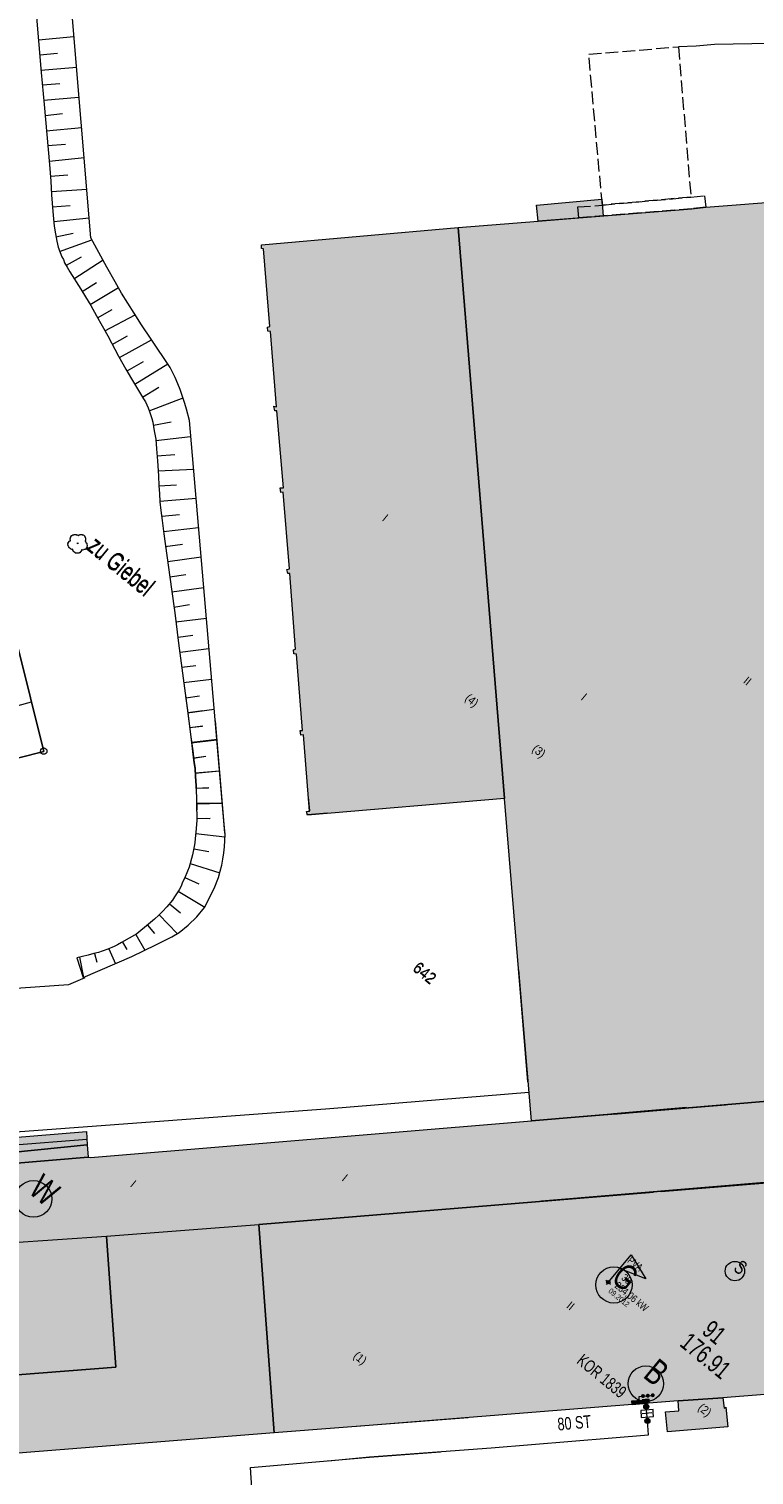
# Model space of a CAD drawing. Header units: metres. Extents: x -740 to 758, y -633 to 854.
# Tile 145 of 256: x -404 to -332, y -38 to 105. Entities that reach past the tile are written whole.
import ezdxf

# ---------------------------------------------------------------- set-up
doc = ezdxf.new("R2010")
doc.units = ezdxf.units.M
doc.header["$MEASUREMENT"] = 0
doc.linetypes.add('1248_416', pattern=[1.664, 1.248, -0.416])
for name, color, linetype in [('Gas.LOVION', 7, 'Continuous'), ('Gis.LOVION', 7, 'Continuous'), ('Grundkarte.LOVION', 7, 'Continuous'), ('Grundkarte_Text.LOVION', 7, 'Continuous'), ('Strom.LOVION', 7, 'Continuous'), ('Wasser.LOVION', 7, 'Continuous')]:
    doc.layers.add(name, color=color, linetype=linetype)
doc.styles.add('ERSTELLTER_STIL_1', font='arial.ttf')

msp = doc.modelspace()

# ---------------------------------------------------------------- hatches: boundary and pattern name
at = {"layer": 'Gas.LOVION', "linetype": 'Continuous', "lineweight": 18}
for points in [[(-343.17, -30.24), (-343.16, -30.22), (-343.15, -30.2), (-343.14, -30.18), (-343.13, -30.15), (-343.13, -30.13), (-343.13, -30.1), (-343.13, -30.08), (-343.14, -30.06), (-343.15, -30.03), (-343.16, -30.01), (-343.17, -29.99), (-343.19, -29.98), (-343.21, -29.96), (-343.23, -29.95), (-343.25, -29.94), (-343.28, -29.93), (-343.3, -29.93), (-343.32, -29.92), (-343.35, -29.93), (-343.37, -29.93), (-343.39, -29.94), (-343.42, -29.95), (-343.44, -29.96), (-343.45, -29.98), (-343.47, -29.99), (-343.48, -30.01), (-343.5, -30.04), (-343.51, -30.06), (-343.51, -30.08), (-343.51, -30.11), (-343.51, -30.13), (-343.51, -30.15), (-343.5, -30.18), (-343.5, -30.2), (-343.48, -30.22), (-343.47, -30.24), (-343.45, -30.26), (-343.43, -30.27), (-343.41, -30.29), (-343.39, -30.3), (-343.37, -30.3), (-343.35, -30.31), (-343.32, -30.31), (-343.3, -30.31), (-343.27, -30.3), (-343.25, -30.29), (-343.23, -30.28), (-343.21, -30.27), (-343.19, -30.26)], [(-342.7, -30.21), (-342.69, -30.19), (-342.68, -30.16), (-342.67, -30.14), (-342.66, -30.12), (-342.66, -30.09), (-342.66, -30.07), (-342.66, -30.05), (-342.67, -30.02), (-342.68, -30), (-342.69, -29.98), (-342.7, -29.96), (-342.72, -29.94), (-342.74, -29.93), (-342.76, -29.91), (-342.78, -29.9), (-342.81, -29.9), (-342.83, -29.89), (-342.85, -29.89), (-342.88, -29.89), (-342.9, -29.9), (-342.92, -29.9), (-342.95, -29.91), (-342.97, -29.93), (-342.99, -29.94), (-343, -29.96), (-343.02, -29.98), (-343.03, -30), (-343.04, -30.02), (-343.04, -30.05), (-343.05, -30.07), (-343.05, -30.1), (-343.04, -30.12), (-343.04, -30.14), (-343.03, -30.17), (-343.02, -30.19), (-343, -30.21), (-342.98, -30.22), (-342.97, -30.24), (-342.95, -30.25), (-342.92, -30.26), (-342.9, -30.27), (-342.88, -30.27), (-342.85, -30.28), (-342.83, -30.27), (-342.8, -30.27), (-342.78, -30.26), (-342.76, -30.25), (-342.74, -30.24), (-342.72, -30.22)], [(-342.22, -30.16), (-342.2, -30.14), (-342.19, -30.12), (-342.18, -30.1), (-342.18, -30.07), (-342.17, -30.05), (-342.17, -30.03), (-342.18, -30), (-342.18, -29.98), (-342.19, -29.96), (-342.2, -29.93), (-342.22, -29.92), (-342.23, -29.9), (-342.25, -29.88), (-342.27, -29.87), (-342.29, -29.86), (-342.32, -29.85), (-342.34, -29.85), (-342.37, -29.85), (-342.39, -29.85), (-342.41, -29.85), (-342.44, -29.86), (-342.46, -29.87), (-342.48, -29.88), (-342.5, -29.9), (-342.51, -29.92), (-342.53, -29.94), (-342.54, -29.96), (-342.55, -29.98), (-342.55, -30), (-342.56, -30.03), (-342.56, -30.05), (-342.55, -30.07), (-342.55, -30.1), (-342.54, -30.12), (-342.53, -30.14), (-342.51, -30.16), (-342.5, -30.18), (-342.48, -30.19), (-342.46, -30.21), (-342.44, -30.22), (-342.41, -30.22), (-342.39, -30.23), (-342.36, -30.23), (-342.34, -30.23), (-342.32, -30.22), (-342.29, -30.22), (-342.27, -30.21), (-342.25, -30.19), (-342.23, -30.18)], [(-344.4, -30.97), (-342.91, -30.86), (-342.94, -30.48), (-344.44, -30.59)], [(-342.8, -31.32), (-342.78, -31.3), (-342.77, -31.27), (-342.76, -31.24), (-342.75, -31.21), (-342.75, -31.18), (-342.75, -31.15), (-342.75, -31.12), (-342.76, -31.08), (-342.77, -31.06), (-342.79, -31.03), (-342.8, -31), (-342.83, -30.98), (-342.85, -30.96), (-342.88, -30.94), (-342.9, -30.93), (-342.93, -30.92), (-342.97, -30.91), (-343, -30.91), (-343.03, -30.91), (-343.06, -30.92), (-343.09, -30.93), (-343.12, -30.94), (-343.14, -30.96), (-343.17, -30.98), (-343.19, -31), (-343.21, -31.03), (-343.22, -31.06), (-343.23, -31.09), (-343.24, -31.12), (-343.25, -31.15), (-343.25, -31.18), (-343.24, -31.21), (-343.23, -31.24), (-343.22, -31.27), (-343.21, -31.3), (-343.19, -31.32), (-343.17, -31.35), (-343.14, -31.37), (-343.12, -31.38), (-343.09, -31.4), (-343.06, -31.41), (-343.03, -31.41), (-343, -31.41), (-342.96, -31.41), (-342.93, -31.41), (-342.9, -31.4), (-342.87, -31.38), (-342.85, -31.37), (-342.82, -31.34)], [(-342.9, -31.24), (-342.89, -31.23), (-342.88, -31.22), (-342.87, -31.2), (-342.87, -31.19), (-342.87, -31.17), (-342.87, -31.16), (-342.87, -31.14), (-342.87, -31.13), (-342.88, -31.11), (-342.89, -31.1), (-342.9, -31.08), (-342.91, -31.07), (-342.92, -31.06), (-342.93, -31.05), (-342.95, -31.05), (-342.96, -31.04), (-342.98, -31.04), (-342.99, -31.04), (-343.01, -31.04), (-343.03, -31.04), (-343.04, -31.05), (-343.05, -31.05), (-343.07, -31.06), (-343.08, -31.07), (-343.09, -31.08), (-343.1, -31.1), (-343.11, -31.11), (-343.11, -31.13), (-343.12, -31.14), (-343.12, -31.16), (-343.12, -31.17), (-343.12, -31.19), (-343.11, -31.2), (-343.11, -31.22), (-343.1, -31.23), (-343.09, -31.24), (-343.08, -31.26), (-343.07, -31.27), (-343.05, -31.27), (-343.04, -31.28), (-343.02, -31.29), (-343.01, -31.29), (-342.99, -31.29), (-342.98, -31.29), (-342.96, -31.29), (-342.95, -31.28), (-342.93, -31.27), (-342.92, -31.27), (-342.91, -31.26)], [(-342.69, -32.73), (-342.67, -32.7), (-342.66, -32.68), (-342.65, -32.65), (-342.64, -32.62), (-342.64, -32.58), (-342.64, -32.55), (-342.64, -32.52), (-342.65, -32.49), (-342.66, -32.46), (-342.68, -32.43), (-342.69, -32.41), (-342.72, -32.39), (-342.74, -32.37), (-342.77, -32.35), (-342.79, -32.34), (-342.82, -32.33), (-342.86, -32.32), (-342.89, -32.32), (-342.92, -32.32), (-342.95, -32.33), (-342.98, -32.34), (-343.01, -32.35), (-343.03, -32.37), (-343.06, -32.39), (-343.08, -32.41), (-343.1, -32.44), (-343.11, -32.46), (-343.12, -32.49), (-343.13, -32.52), (-343.14, -32.55), (-343.14, -32.59), (-343.13, -32.62), (-343.12, -32.65), (-343.11, -32.68), (-343.1, -32.7), (-343.08, -32.73), (-343.06, -32.75), (-343.03, -32.77), (-343.01, -32.79), (-342.98, -32.8), (-342.95, -32.81), (-342.92, -32.82), (-342.88, -32.82), (-342.85, -32.82), (-342.82, -32.81), (-342.79, -32.8), (-342.76, -32.79), (-342.74, -32.77), (-342.71, -32.75)], [(-342.79, -32.66), (-342.78, -32.64), (-342.77, -32.63), (-342.76, -32.62), (-342.76, -32.6), (-342.76, -32.59), (-342.76, -32.57), (-342.76, -32.55), (-342.76, -32.54), (-342.77, -32.52), (-342.78, -32.51), (-342.79, -32.5), (-342.8, -32.49), (-342.81, -32.48), (-342.82, -32.47), (-342.84, -32.46), (-342.85, -32.46), (-342.87, -32.45), (-342.88, -32.45), (-342.9, -32.45), (-342.91, -32.46), (-342.93, -32.46), (-342.94, -32.47), (-342.96, -32.48), (-342.97, -32.49), (-342.98, -32.5), (-342.99, -32.51), (-343, -32.52), (-343, -32.54), (-343.01, -32.55), (-343.01, -32.57), (-343.01, -32.59), (-343.01, -32.6), (-343, -32.62), (-343, -32.63), (-342.99, -32.65), (-342.98, -32.66), (-342.97, -32.67), (-342.96, -32.68), (-342.94, -32.69), (-342.93, -32.69), (-342.91, -32.7), (-342.9, -32.7), (-342.88, -32.7), (-342.87, -32.7), (-342.85, -32.7), (-342.84, -32.69), (-342.82, -32.69), (-342.81, -32.68), (-342.8, -32.67)]]:
    msp.add_hatch(color=49, dxfattribs=at).paths.add_polyline_path(points)
at = {"layer": 'Gas.LOVION', "linetype": 'Continuous', "lineweight": 13}
for points in [[(-343.4, -30.8), (-342.65, -30.74), (-342.69, -30.36), (-343.42, -30.41)], [(-342.95, -30.83), (-342.95, -30.82), (-342.94, -30.81), (-342.94, -30.8), (-342.94, -30.79), (-342.93, -30.78), (-342.93, -30.77), (-342.94, -30.76), (-342.94, -30.75), (-342.94, -30.74), (-342.95, -30.73), (-342.95, -30.72), (-342.96, -30.71), (-342.97, -30.7), (-342.98, -30.7), (-342.99, -30.69), (-343, -30.69), (-343.01, -30.69), (-343.02, -30.69), (-343.03, -30.69), (-343.04, -30.69), (-343.05, -30.69), (-343.06, -30.7), (-343.07, -30.7), (-343.08, -30.71), (-343.09, -30.72), (-343.09, -30.73), (-343.1, -30.74), (-343.1, -30.75), (-343.11, -30.76), (-343.11, -30.77), (-343.11, -30.78), (-343.11, -30.79), (-343.1, -30.8), (-343.1, -30.81), (-343.09, -30.82), (-343.09, -30.83), (-343.08, -30.84), (-343.07, -30.84), (-343.06, -30.85), (-343.05, -30.85), (-343.04, -30.86), (-343.03, -30.86), (-343.02, -30.86), (-343.01, -30.86), (-343, -30.86), (-342.99, -30.85), (-342.98, -30.85), (-342.97, -30.84), (-342.96, -30.84)]]:
    msp.add_hatch(color=7, dxfattribs=at).paths.add_polyline_path(points)
at = {"layer": 'Grundkarte.LOVION', "linetype": 'Continuous', "lineweight": 18}
for points in [[(-361.54, 85.05), (-356.96, 28.78), (-354.67, 0.84), (-350.39, -2.67), (-335.2, -1.42), (-322.87, 13.59), (-324.31, 31.09), (-326, 50.78), (-327.01, 63.19), (-329.05, 87.7), (-337.12, 87.06), (-338.52, 86.92), (-349.66, 86.01), (-353.65, 85.68)], [(-347.26, 86.18), (-347.39, 87.86), (-353.81, 87.26), (-353.65, 85.68)], [(-347.26, 86.18), (-347.39, 87.86), (-353.81, 87.26), (-353.65, 85.68)], [(-377.09, 35.48), (-377.04, 35.01), (-376.78, 35.06), (-376.19, 27.52), (-376.48, 27.5), (-376.39, 27.15), (-356.96, 28.78), (-361.54, 85.05), (-380.91, 83.37), (-380.9, 82.98), (-380.7, 82.97), (-380.1, 75.32), (-380.32, 75.24), (-380.28, 74.83), (-380.02, 74.82), (-379.44, 67.4), (-379.68, 67.44), (-379.61, 67), (-379.4, 66.99), (-378.75, 59.4), (-379.07, 59.4), (-379, 58.96), (-378.76, 58.99), (-378.14, 51.42), (-378.4, 51.37), (-378.31, 50.96), (-378.1, 50.95), (-377.55, 43.5), (-377.75, 43.45), (-377.71, 43.04), (-377.47, 43), (-376.88, 35.47)], [(-374.39, 27.35), (-376.29, 28.91), (-376.16, 27.57), (-376.48, 27.51), (-376.38, 27.16)], [(-323.84, 24.94), (-346.24, -2.32), (-321.73, -0.27)], [(-339.04, -1.7), (-355.56, 11.88), (-354.31, -2.99)], [(-339.05, -1.69), (-343.04, 1.58), (-346.23, -2.31)], [(-350.39, -2.67), (-341.94, -9.62), (-335.2, -1.42)], [(-346.24, -2.32), (-348.09, -4.57), (-341.53, -9.95), (-321.1, -8.28), (-321.73, -0.27)], [(-379.65, -33.75), (-381.18, -13.21), (-342.28, -10.03), (-336.89, -3.47), (-339.04, -1.7), (-354.31, -2.99), (-397.76, -6.59), (-397.97, -6.58), (-405.42, -7.19), (-405.71, -7.21), (-409.99, -7.57), (-409.38, -15.29), (-407.81, -35.97)], [(-346.23, -2.31), (-353.31, -10.92), (-330.18, -8.98), (-339.05, -1.69)], [(-398.09, -5.35), (-398.16, -4.05), (-405.72, -4.67), (-405.55, -6.11)], [(-397.97, -6.58), (-398.09, -5.35), (-405.55, -6.11), (-405.42, -7.19)], [(-397.97, -6.58), (-398.09, -5.35), (-405.55, -6.11), (-405.42, -7.19)], [(-321.1, -8.28), (-341.53, -9.95), (-319.42, -28.13)], [(-320.35, -17.07), (-330.18, -8.98), (-353.31, -10.92), (-371.56, -33.13), (-339.86, -30.59), (-335.46, -30.28), (-319.33, -29)], [(-360.55, -32.27), (-342.28, -10.03), (-381.18, -13.21), (-379.65, -33.75)], [(-339.79, -31.56), (-341.12, -31.66), (-340.92, -33.65), (-334.97, -33.15), (-335.16, -31.22), (-335.33, -31.3), (-335.46, -30.28), (-339.86, -30.59)]]:
    msp.add_hatch(color=254, dxfattribs=at).paths.add_polyline_path(points)

# ---------------------------------------------------------------- linework, layer by layer
at = {"layer": 'Gas.LOVION', "color": 1, "linetype": 'Continuous', "lineweight": 18}
for points in [[(-374.32, -36.49), (-370.28, -36.12), (-358.29, -35.23), (-346.35, -34.22), (-342.78, -33.95), (-342.89, -32.57), (-342.95, -31.82), (-343, -31.16), (-343.02, -30.76)], [(-387.6, -65.21), (-387.65, -63.79), (-388.55, -51.88), (-389.48, -39.81), (-385.74, -39.49), (-381.87, -39.2), (-381.99, -37.16), (-370.27, -36.13), (-363.28, -35.62)]]:
    msp.add_lwpolyline(points, dxfattribs=at)
at = {"layer": 'Gas.LOVION', "color": 49, "linetype": 'Continuous', "lineweight": 18}
msp.add_lwpolyline([(-344.4, -30.97), (-344.44, -30.59), (-342.94, -30.48), (-342.91, -30.86)], close=True, dxfattribs=at)
msp.add_lwpolyline([(-343.69, -30.54), (-343.71, -30.17), (-342.22, -30.05)], dxfattribs=at)
at = {"layer": 'Gas.LOVION', "color": 7, "linetype": 'Continuous', "lineweight": 13}
for points in [[(-342.96, -30.66), (-343.12, -30.66), (-343.14, -30.45), (-342.96, -30.43)], [(-342.32, -31.77), (-342.33, -31.44), (-343.55, -31.54), (-343.5, -32.23), (-342.28, -32.13)]]:
    msp.add_lwpolyline(points, close=True, dxfattribs=at)
msp.add_lwpolyline([(-342.45, -31.77), (-343.41, -31.87)], dxfattribs=at)
at = {"layer": 'Gas.LOVION', "color": 5, "linetype": 'Continuous', "lineweight": 18}
msp.add_circle((-346.19, -19.16), 1.79, dxfattribs=at)
at = {"layer": 'Gas.LOVION', "color": 7, "linetype": 'Continuous', "lineweight": 13}
msp.add_circle((-343.04, -28.9), 1.75, dxfattribs=at)
at = {"layer": 'Gas.LOVION', "color": 49, "linetype": 'Continuous', "lineweight": 18}
for centre, radius in [((-343, -31.16), 0.25), ((-342.99, -31.16), 0.126), ((-342.89, -32.57), 0.25), ((-342.88, -32.58), 0.125)]:
    msp.add_circle(centre, radius, dxfattribs=at)
at = {"layer": 'Grundkarte.LOVION', "color": 7, "linetype": 'Continuous', "lineweight": 13}
for points in [[(-403.13, 106.58), (-402.61, 100.34), (-402.33, 97.2), (-401.78, 91.26), (-401.65, 89.64), (-401.58, 88.29), (-401.48, 86.65), (-401.34, 85.18), (-401.2, 84.43), (-401.08, 83.73), (-400.93, 83.12), (-400.57, 82.18), (-400.42, 81.9), (-400.3, 81.59), (-400.06, 81.17), (-399.8, 80.69), (-398.69, 78.97), (-398.26, 78.24), (-397.73, 77.38), (-397.16, 76.37), (-396.05, 74.38), (-395, 72.38), (-394.28, 71.09), (-393.72, 70.14), (-393.04, 69), (-392.52, 68.19), (-392.34, 67.88), (-392.22, 67.57), (-392.08, 67.29), (-391.92, 66.83), (-391.8, 66.52), (-391.71, 66.23), (-391.62, 65.89), (-391.47, 65.01), (-391.33, 64.2), (-391.24, 63.26), (-391.15, 62.06), (-391.07, 60.59), (-391.03, 59.59), (-390.96, 58.83), (-390.91, 58.03), (-390.82, 57.16), (-390.7, 56.19), (-390.54, 54.88), (-389.77, 49.4), (-389.45, 47.09), (-389.07, 44.09), (-388.24, 37.7), (-387.87, 34.86), (-387.7, 33.43), (-387.56, 32.29), (-387.48, 31.74), (-387.43, 30.95), (-387.37, 30.04), (-387.32, 28.92), (-387.29, 27.65)], [(-384.52, 25.38), (-384.6, 26.2), (-388, 66.03), (-388.31, 67.16), (-388.45, 67.7), (-388.71, 68.51), (-388.92, 69.11), (-389.15, 69.67), (-389.41, 70.27), (-389.9, 71.26), (-391.79, 74.06), (-392.73, 75.47), (-393.46, 76.61), (-394.09, 77.61), (-394.69, 78.59), (-395.33, 79.71), (-396.15, 81.14), (-397.71, 84.03), (-399.64, 106.84)], [(-402.87, 103.56), (-399.38, 103.88)], [(-402.75, 102.07), (-400.99, 102.24)], [(-402.63, 100.57), (-399.11, 100.86)], [(-402.49, 99.11), (-400.76, 99.25)], [(-402.37, 97.61), (-398.89, 97.92)], [(-402.22, 96.09), (-400.5, 96.29)], [(-402.11, 94.59), (-398.62, 94.91)], [(-401.96, 93.13), (-400.23, 93.27)], [(-401.82, 91.61), (-398.36, 91.95)], [(-401.7, 90.11), (-399.97, 90.25)], [(-401.58, 88.62), (-398.12, 88.84)], [(-401.52, 87.11), (-399.76, 87.23)], [(-401.38, 85.65), (-397.9, 86.02)], [(-401.17, 84.13), (-399.47, 84.51)], [(-400.8, 82.69), (-397.63, 83.86)], [(-400.13, 81.34), (-398.65, 82.16)], [(-399.38, 80.02), (-396.52, 81.87)], [(-398.58, 78.77), (-397.16, 79.65)], [(-397.8, 77.49), (-394.98, 79.15)], [(-397.06, 76.17), (-395.63, 76.99)], [(-396.34, 74.88), (-393.36, 76.47)], [(-395.62, 73.53), (-394.1, 74.39)], [(-394.9, 72.25), (-391.73, 74)], [(-394.15, 70.93), (-392.53, 71.86)], [(-393.4, 69.61), (-390.14, 71.62)], [(-392.62, 68.33), (-391.01, 69.32)], [(-391.96, 66.98), (-388.63, 68.28)], [(-391.56, 65.57), (-389.82, 65.91)], [(-391.32, 64.08), (-387.9, 64.45)], [(-391.17, 62.56), (-389.44, 62.7)], [(-391.09, 61.09), (-387.62, 61.25)], [(-391.03, 59.59), (-389.27, 59.7)], [(-411.35, 57.73), (-410.68, 55.14), (-409.1, 48.94), (-405.7, 35.58), (-431.97, 28.85), (-431.65, 27.4), (-431.28, 26.08), (-402.35, 33.43), (-407.66, 54.69)], [(-390.91, 58.09), (-387.34, 58.38)], [(-390.74, 56.6), (-388.98, 56.78)], [(-390.56, 55.11), (-387.11, 55.51)], [(-390.39, 53.62), (-388.7, 53.85)], [(-390.15, 52.14), (-386.86, 52.61)], [(-389.95, 50.62), (-388.35, 50.87)], [(-389.75, 49.16), (-386.59, 49.59)], [(-389.54, 47.65), (-387.99, 47.89)], [(-389.34, 46.19), (-386.33, 46.57)], [(-389.13, 44.67), (-387.67, 44.87)], [(-388.93, 43.21), (-386.1, 43.58)], [(-388.75, 41.72), (-387.38, 41.89)], [(-388.58, 40.23), (-385.83, 40.56)], [(-388.4, 38.87), (-388.23, 37.71), (-387.87, 34.87), (-387.67, 33.47), (-387.53, 32.34), (-387.45, 31.78), (-387.4, 30.99), (-387.34, 30.08), (-387.27, 26.63), (-387.36, 25.47), (-387.45, 24.84), (-387.46, 24.42), (-387.55, 24.06), (-387.7, 23.22), (-388.03, 22.03), (-388.2, 21.63), (-388.48, 20.89), (-388.68, 20.52), (-388.82, 20.15), (-389.02, 19.78), (-389.48, 19.08), (-389.69, 18.77), (-390.22, 18.12), (-390.67, 17.63), (-391.02, 17.28), (-391.46, 16.88), (-392.03, 16.38), (-393.18, 15.44), (-394.69, 14.58), (-395.08, 14.37), (-395.42, 14.21), (-396.04, 13.92), (-396.59, 13.72), (-396.96, 13.59), (-397.42, 13.49), (-397.97, 13.35), (-399.1, 13.09), (-398.49, 11.14), (-393.67, 13.2), (-391.33, 14.35), (-389.75, 15.15), (-389.02, 15.58), (-388.12, 16.29), (-387.28, 17.11), (-386.52, 18.04), (-386.12, 18.79), (-385.82, 19.41), (-385.58, 19.91), (-385.15, 21.01), (-384.97, 21.62), (-384.82, 22.2), (-384.71, 22.8), (-384.62, 23.43), (-384.56, 24.03), (-384.5, 25.27), (-384.57, 26.24), (-385.45, 36.44)], [(-388.37, 38.72), (-387.03, 38.91)], [(-388.33, 38.76), (-388.31, 38.79)], [(-406.19, 37.6), (-403.57, 38.3)], [(-388.19, 37.23), (-385.57, 37.6)], [(-388.16, 37.27), (-386.7, 37.47)], [(-387.99, 35.77), (-386.74, 35.92)], [(-387.98, 35.78), (-386.7, 35.96)], [(-387.82, 34.28), (-385.3, 34.58)], [(-387.78, 34.32), (-385.27, 34.63)], [(-387.61, 32.76), (-386.39, 32.94)], [(-387.57, 32.8), (-386.38, 32.95)], [(-387.43, 31.27), (-385.03, 31.51)], [(-387.4, 31.31), (-385.03, 31.52)], [(-387.35, 29.8), (-386.14, 29.83)], [(-387.34, 29.81), (-386.11, 29.87)], [(-387.32, 28.27), (-384.75, 28.31)], [(-387.28, 28.31), (-384.74, 28.32)], [(-387.28, 26.8), (-385.96, 26.84)], [(-386.29, 26.83), (-385.99, 26.8)], [(-387.37, 25.32), (-384.51, 25.01)], [(-387.58, 23.82), (-386.08, 23.55)], [(-387.95, 22.39), (-385.02, 21.44)], [(-388.46, 20.98), (-387.07, 20.38)], [(-389.13, 19.65), (-386.49, 18.07)], [(-391, 17.31), (-389.22, 15.47)], [(-389.98, 18.41), (-388.89, 17.51)], [(-392.14, 16.31), (-391.44, 15.46)], [(-394.6, 14.62), (-394.18, 13.89)], [(-393.29, 15.37), (-392.4, 13.83)], [(-398.83, 13.14), (-398.43, 11.14)], [(-397.36, 13.49), (-397.13, 12.66)], [(-395.96, 13.96), (-395.28, 12.48)]]:
    msp.add_lwpolyline(points, dxfattribs=at)
at = {"layer": 'Grundkarte.LOVION', "color": 8, "linetype": '1248_416', "lineweight": 18}
for points in [[(-338.6, 88.06), (-347.33, 87.27), (-348.67, 102.15), (-339.84, 102.87)], [(-347.33, 87.27), (-338.6, 88.06), (-337.26, 88.2), (-337.12, 87.06), (-338.52, 86.92), (-349.66, 86.01), (-349.74, 87.09)]]:
    msp.add_lwpolyline(points, close=True, dxfattribs=at)
at = {"layer": 'Grundkarte.LOVION', "color": 8, "linetype": 'Continuous', "lineweight": 18}
for points in [[(-339.82, 102.9), (-338.08, 102.98), (-336.29, 103.13), (-325.26, 103.32)], [(-354.67, 0.84), (-356.96, 28.78), (-361.54, 85.05), (-353.65, 85.68), (-349.66, 86.01), (-338.52, 86.92), (-337.12, 87.06), (-329.05, 87.7), (-327.01, 63.19), (-326, 50.78), (-324.31, 31.09), (-322.87, 13.59)], [(-407.66, 54.69), (-402.35, 33.43), (-431.28, 26.08), (-465.59, 17.28), (-467.9, 26.4), (-467.4, 29.7), (-476.54, 66.08), (-434.62, 76.85)], [(-431.28, 26.08), (-402.35, 33.43), (-407.66, 54.69)], [(-402.35, 33.43), (-431.28, 26.08), (-465.59, 17.28)], [(-374.39, 27.35), (-376.38, 27.16), (-376.48, 27.51), (-376.16, 27.57), (-376.29, 28.91)], [(-323.84, 24.94), (-321.73, -0.27), (-346.24, -2.32)], [(-339.04, -1.7), (-354.31, -2.99), (-355.56, 11.88)], [(-398.31, 11.09), (-399.93, 10.43), (-413.08, 9.5)], [(-354.56, -0.2), (-374.17, -1.8), (-410.88, -4.53), (-411.44, -4.55), (-411.61, -4.57), (-411.64, -4.6), (-411.7, -4.61), (-411.86, -4.8), (-411.85, -4.92), (-411.87, -4.95), (-411.71, -6.91), (-411.7, -6.97), (-411.67, -7), (-411.67, -7.06), (-411.6, -7.11), (-411.6, -7.17), (-411.44, -7.3), (-411.38, -7.3), (-411.31, -7.35), (-411.26, -7.34), (-411.22, -7.37), (-411.16, -7.36), (-409.99, -7.57)], [(-350.39, -2.67), (-335.2, -1.42)], [(-335.2, -1.42), (-350.39, -2.67)], [(-346.24, -2.32), (-321.73, -0.27), (-321.1, -8.28), (-341.53, -9.95)], [(-342.28, -10.03), (-381.18, -13.21), (-379.65, -33.75), (-407.81, -35.97), (-409.38, -15.29), (-409.99, -7.57), (-405.71, -7.21), (-405.42, -7.19), (-397.97, -6.58), (-397.76, -6.59), (-354.31, -2.99), (-339.04, -1.7)], [(-346.23, -2.31), (-339.05, -1.69)], [(-339.05, -1.69), (-346.23, -2.31)], [(-405.72, -4.67), (-398.16, -4.05)], [(-341.53, -9.95), (-321.1, -8.28), (-319.42, -28.13)], [(-353.31, -10.92), (-330.18, -8.98)], [(-330.18, -8.98), (-353.31, -10.92)], [(-360.55, -32.27), (-379.65, -33.75), (-381.18, -13.21), (-342.28, -10.03)], [(-320.35, -17.07), (-319.33, -29), (-335.46, -30.28), (-339.86, -30.59), (-371.56, -33.13)]]:
    msp.add_lwpolyline(points, dxfattribs=at)
for points in [[(-347.26, 86.18), (-353.65, 85.68), (-353.81, 87.26), (-347.39, 87.86)], [(-347.26, 86.18), (-353.65, 85.68), (-353.81, 87.26), (-347.39, 87.86)], [(-377.09, 35.48), (-376.88, 35.47), (-377.47, 43), (-377.71, 43.04), (-377.75, 43.45), (-377.55, 43.5), (-378.1, 50.95), (-378.31, 50.96), (-378.4, 51.37), (-378.14, 51.42), (-378.76, 58.99), (-379, 58.96), (-379.07, 59.4), (-378.75, 59.4), (-379.4, 66.99), (-379.61, 67), (-379.68, 67.44), (-379.44, 67.4), (-380.02, 74.82), (-380.28, 74.83), (-380.32, 75.24), (-380.1, 75.32), (-380.7, 82.97), (-380.9, 82.98), (-380.91, 83.37), (-361.54, 85.05), (-356.96, 28.78), (-376.39, 27.15), (-376.48, 27.5), (-376.19, 27.52), (-376.78, 35.06), (-377.04, 35.01)], [(-339.79, -31.56), (-339.86, -30.59), (-335.46, -30.28), (-335.33, -31.3), (-335.16, -31.22), (-334.97, -33.15), (-340.92, -33.65), (-341.12, -31.66)]]:
    msp.add_lwpolyline(points, close=True, dxfattribs=at)
at = {"layer": 'Grundkarte.LOVION', "color": 9, "linetype": 'Continuous', "lineweight": 18}
for points in [[(-398.63, 53.29), (-398.63, 53.23), (-398.81, 53.01), (-398.87, 53), (-398.9, 52.97), (-399.13, 52.95), (-399.16, 52.97), (-399.22, 52.97), (-399.45, 53.15), (-399.45, 53.21), (-399.48, 53.24), (-399.49, 53.35), (-399.61, 53.34), (-399.68, 53.39), (-399.73, 53.39), (-399.9, 53.52), (-399.9, 53.58), (-399.93, 53.61), (-399.94, 53.72), (-399.98, 53.75), (-399.98, 53.81), (-399.96, 53.84), (-399.97, 53.96), (-399.78, 54.18), (-399.72, 54.19), (-399.75, 54.42), (-399.72, 54.45), (-399.73, 54.51), (-399.65, 54.61), (-399.65, 54.67), (-399.63, 54.7), (-399.57, 54.71), (-399.51, 54.77), (-399.4, 54.78), (-399.37, 54.81), (-399.25, 54.82), (-399.22, 54.8), (-399.16, 54.8), (-399.1, 54.75), (-399.04, 54.76), (-398.98, 54.7), (-398.92, 54.71), (-398.86, 54.77), (-398.81, 54.78), (-398.78, 54.81), (-398.66, 54.82), (-398.63, 54.8), (-398.57, 54.8), (-398.51, 54.75), (-398.45, 54.76), (-398.35, 54.68), (-398.35, 54.62), (-398.28, 54.57), (-398.28, 54.51), (-398.25, 54.48), (-398.23, 54.3), (-398.25, 54.27), (-398.25, 54.21), (-398.27, 54.18), (-398.27, 54.12), (-398.2, 54.07), (-398.2, 54.01), (-398.13, 53.96), (-398.13, 53.9), (-398.1, 53.87), (-398.08, 53.7), (-398.11, 53.67), (-398.09, 53.55), (-398.28, 53.32), (-398.4, 53.31), (-398.42, 53.28), (-398.54, 53.27), (-398.57, 53.3)], [(-398.99, 53.91), (-399.01, 53.87), (-399.08, 53.93), (-399.05, 53.96), (-399.02, 53.99), (-398.96, 53.94)]]:
    msp.add_lwpolyline(points, close=True, dxfattribs=at)
at = {"layer": 'Grundkarte.LOVION', "color": 251, "linetype": 'Continuous', "lineweight": 13}
for points in [[(-398.09, -5.35), (-405.55, -6.11), (-405.72, -4.67), (-398.16, -4.05)], [(-397.97, -6.58), (-405.42, -7.19), (-405.55, -6.11), (-398.09, -5.35)], [(-397.97, -6.58), (-405.42, -7.19), (-405.55, -6.11), (-398.09, -5.35)], [(-379.65, -33.75), (-407.81, -35.97), (-409.38, -15.29), (-405.83, -15.03), (-404.95, -28.04), (-395.27, -27.27), (-396.18, -14.35), (-381.18, -13.21)], [(-396.18, -14.35), (-395.27, -27.27), (-404.95, -28.04), (-405.83, -15.03)]]:
    msp.add_lwpolyline(points, close=True, dxfattribs=at)
msp.add_lwpolyline([(-405.62, -5.4), (-398.12, -4.79)], dxfattribs=at)
at = {"layer": 'Grundkarte.LOVION', "color": 9, "linetype": 'Continuous', "lineweight": 18}
msp.add_circle((-402.36, 33.45), 0.314, dxfattribs=at)
at = {"layer": 'Strom.LOVION', "color": 30, "linetype": 'Continuous', "lineweight": 18}
msp.add_lwpolyline([(-346.74, -18.91), (-344.5, -16.19), (-343.05, -18.55), (-345.63, -17.56)], dxfattribs=at)
at = {"layer": 'Strom.LOVION', "color": 9, "linetype": 'Continuous', "lineweight": 18}
for points in [[(-346.98, -18.71), (-346.51, -19.09)], [(-346.92, -19.13), (-346.54, -18.67)]]:
    msp.add_lwpolyline(points, dxfattribs=at)
at = {"layer": 'Strom.LOVION', "color": 1, "linetype": 'Continuous', "lineweight": 18}
msp.add_circle((-334.27, -17.8), 0.96, dxfattribs=at)
at = {"layer": 'Strom.LOVION', "color": 9, "linetype": 'Continuous', "lineweight": 18}
msp.add_circle((-346.74, -18.89), 0.178, dxfattribs=at)
at = {"layer": 'Wasser.LOVION', "color": 94, "linetype": 'Continuous', "lineweight": 18}
msp.add_circle((-403.37, -10.69), 1.81, dxfattribs=at)

# ---------------------------------------------------------------- texts
at = {"layer": 'Gas.LOVION', "color": 5, "linetype": 'Continuous', "lineweight": 18, "insert": (-346.6, -18.75), "char_height": 2.4898, "attachment_point": 7, "rotation": 320.584, "style": 'ERSTELLTER_STIL_1'}
msp.add_mtext('{\\A1;\\W0.71562x;G}', dxfattribs=at)
at = {"layer": 'Gas.LOVION', "color": 7, "linetype": 'Continuous', "lineweight": 13, "attachment_point": 7, "style": 'ERSTELLTER_STIL_1'}
for s, insert, char_height, rotation in [('{\\A1;\\W0.71561x;91}', (-337.64, -23.91), 1.7784, 320.5841), ('{\\A1;\\W0.71561x;176.91}', (-339.83, -25.12), 1.7784, 320.5839), ('{\\A1;\\W0.71558x;B}', (-343.42, -28.2), 2.49, 320.5841)]:
    msp.add_mtext(s, dxfattribs=dict(at, insert=insert, char_height=char_height, rotation=rotation))
at = {"layer": 'Gas.LOVION', "color": 49, "linetype": 'Continuous', "lineweight": 18, "insert": (-349.96, -26.83), "char_height": 1.2094, "attachment_point": 7, "rotation": 320.5841, "style": 'ERSTELLTER_STIL_1'}
msp.add_mtext('{\\A1;\\W0.71561x;KOR 1839}', dxfattribs=at)
at = {"layer": 'Gas.LOVION', "color": 1, "linetype": 'Continuous', "lineweight": 18, "insert": (-351.69, -33.54), "char_height": 1.2449, "attachment_point": 7, "rotation": 5.2435, "style": 'ERSTELLTER_STIL_1'}
msp.add_mtext('{\\A1;\\W0.71562x;80 ST}', dxfattribs=at)
at = {"layer": 'Gis.LOVION', "color": 44, "linetype": 'Continuous', "lineweight": 18, "char_height": 1.7784, "attachment_point": 7, "style": 'ERSTELLTER_STIL_1'}
for s, insert, rotation in [('{\\A1;\\W0.71562x;zu Giebel}', (-398.24, 53.35), 320.5841), ('{\\A1;\\W0.71562x;zu Giebel}', (-398.23, 53.35), 320.584), ('{\\A1;\\W0.71562x;zu Giebel}', (-398.23, 53.37), 320.584), ('{\\A1;\\W0.71561x;zu Giebel}', (-398.2, 53.4), 320.5841), ('{\\A1;\\W0.71562x;zu Giebel}', (-398.19, 53.4), 320.5841)]:
    msp.add_mtext(s, dxfattribs=dict(at, insert=insert, rotation=rotation))
at = {"layer": 'Grundkarte_Text.LOVION', "color": 7, "linetype": 'Continuous', "lineweight": 13, "attachment_point": 7, "style": 'ERSTELLTER_STIL_1'}
for s, insert, char_height, rotation in [('{\\A1;\\W0.89452x;I}', (-369.09, 56.22), 0.8307, 320.5839), ('{\\A1;\\W0.89451x;II}', (-333.52, 40.23), 0.8307, 320.5835), ('{\\A1;\\W0.89448x;(4)}', (-361.09, 38.35), 0.8307, 320.5841), ('{\\A1;\\W0.89450x;I}', (-349.51, 38.57), 0.8307, 320.5841), ('{\\A1;\\W0.89450x;(3)}', (-354.48, 33.35), 0.8307, 320.5841), ('{\\A1;\\W0.89449x;642}', (-366.12, 11.86), 1.1243, 320.5841), ('{\\A1;\\W0.89449x;642}', (-366.08, 11.91), 1.1243, 320.5841), ('{\\A1;\\W0.89452x;I}', (-373.07, -8.83), 0.8307, 320.5839), ('{\\A1;\\W0.89452x;I}', (-393.91, -9.42), 0.8307, 320.5839), ('{\\A1;\\W0.89450x;II}', (-350.94, -21.36), 0.8307, 320.5841), ('{\\A1;\\W0.89450x;(1)}', (-372.09, -26.47), 0.8307, 320.5839), ('{\\A1;\\W0.89450x;(2)}', (-338.14, -31.59), 0.8307, 320.5841)]:
    msp.add_mtext(s, dxfattribs=dict(at, insert=insert, char_height=char_height, rotation=rotation))
at = {"layer": 'Strom.LOVION', "color": 30, "linetype": 'Continuous', "lineweight": 18, "insert": (-344.92, -16.89), "char_height": 0.747, "attachment_point": 7, "rotation": 320.5837, "style": 'ERSTELLTER_STIL_1'}
msp.add_mtext('{\\A1;\\W0.74262x;PVA}', dxfattribs=at)
at = {"layer": 'Strom.LOVION', "color": 1, "linetype": 'Continuous', "lineweight": 18, "attachment_point": 7, "style": 'ERSTELLTER_STIL_1'}
for s, insert, char_height, rotation in [('{\\A1;\\W0.71556x;S}', (-334.51, -17.68), 1.3744, 320.5841), ('{\\A1;\\W0.71557x;09.2012}', (-346.79, -19.86), 0.5336, 320.5849)]:
    msp.add_mtext(s, dxfattribs=dict(at, insert=insert, char_height=char_height, rotation=rotation))
at = {"layer": 'Strom.LOVION', "color": 7, "linetype": 'Continuous', "lineweight": 13, "char_height": 0.7322, "attachment_point": 7, "rotation": 320.5841, "style": 'ERSTELLTER_STIL_1'}
for s, insert in [('{\\A1;\\W0.79999x;30}', (-345.53, -18.58)), ('{\\A1;\\W0.79999x;234,06 kW}', (-346.27, -19.46))]:
    msp.add_mtext(s, dxfattribs=dict(at, insert=insert))
at = {"layer": 'Wasser.LOVION', "color": 94, "linetype": 'Continuous', "lineweight": 18, "insert": (-403.98, -10.02), "char_height": 2.4898, "attachment_point": 7, "rotation": 320.5841, "style": 'ERSTELLTER_STIL_1'}
msp.add_mtext('{\\A1;\\W0.71562x;W}', dxfattribs=at)

doc.saveas('drawing.dxf')
